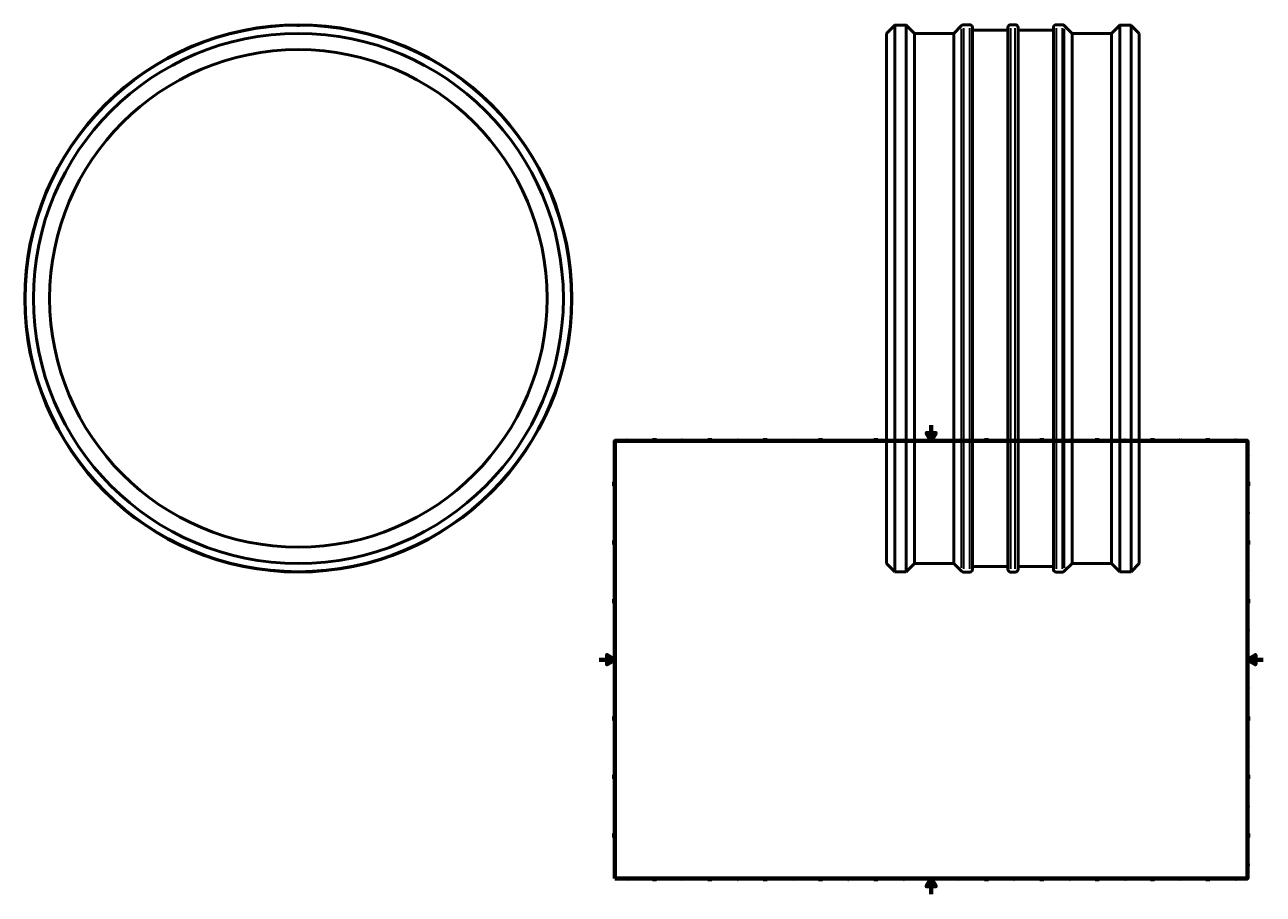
# Model space of a CAD drawing. Header units: millimetres. Extents: x -728 to 1825, y -2121 to 2326.
# Tile 4 of 7: x -728 to 841, y 0 to 1101. Entities that reach past the tile are written whole.
import ezdxf

# ---------------------------------------------------------------- set-up
doc = ezdxf.new("R2010")
doc.units = ezdxf.units.MM
for name, color, linetype, lineweight in [('Border (ANSI)', 7, 'Continuous', 70), ('Visible (ANSI)', 7, 'Continuous', 50), ('Visible Narrow (ANSI)', 7, 'Continuous', 35)]:
    doc.layers.add(name, color=color, linetype=linetype, lineweight=lineweight)
doc.styles.add('Note Text (ANSI)', font='tahoma.ttf')

# ---------------------------------------------------------------- blocks, each defined once
blk = doc.blocks.new('Borders Default Border')
at = {"layer": 'Border (ANSI)'}
for p, q in [((70.1, 574), (70.1, 577.4)), ((140.2, 574), (140.2, 577.4)), ((210.2, 574), (210.2, 577.4)), ((280.3, 574), (280.3, 577.4)), ((350.4, 574), (350.4, 577.4)), ((490.6, 574), (490.6, 577.4)), ((560.7, 574), (560.7, 577.4)), ((630.8, 574), (630.8, 577.4)), ((700.8, 574), (700.8, 577.4)), ((770.9, 574), (770.9, 577.4)), ((20, 519.7), (16.6, 519.7)), ((821, 519.7), (824.4, 519.7)), ((20, 445.5), (16.6, 445.5)), ((821, 445.5), (824.4, 445.5)), ((20, 371.2), (16.6, 371.2)), ((821, 371.2), (824.4, 371.2)), ((20, 222.7), (16.6, 222.7)), ((821, 222.7), (824.4, 222.7)), ((20, 148.5), (16.6, 148.5)), ((821, 148.5), (824.4, 148.5)), ((20, 74.3), (16.6, 74.3)), ((821, 74.3), (824.4, 74.3)), ((70.1, 20), (70.1, 16.6)), ((140.2, 20), (140.2, 16.6)), ((210.2, 20), (210.2, 16.6)), ((280.3, 20), (280.3, 16.6)), ((350.4, 20), (350.4, 16.6)), ((490.6, 20), (490.6, 16.6)), ((560.7, 20), (560.7, 16.6)), ((630.8, 20), (630.8, 16.6)), ((700.8, 20), (700.8, 16.6)), ((770.9, 20), (770.9, 16.6))]:
    blk.add_line(p, q, dxfattribs=at)
at = {"layer": 'Border (ANSI)', "flags": 128}
for points in [[(420.5, 594), (420.5, 574), (414.7, 584), (426.3, 584), (420.5, 574)], [(20, 20), (20, 574), (821, 574), (821, 20), (20, 20)], [(0, 297), (20, 297), (10, 302.8), (10, 291.2), (20, 297)], [(841, 297), (821, 297), (831, 302.8), (831, 291.2), (821, 297)], [(420.5, 0), (420.5, 20), (414.7, 10), (426.3, 10), (420.5, 20)]]:
    blk.add_lwpolyline(points, dxfattribs=at)
at = {"layer": 'Border (ANSI)', "color": 230, "true_color": 0xff0080, "char_height": 3.05, "attachment_point": 7, "style": 'Note Text (ANSI)'}
for s, insert in [('1', (34.4, 574.4)), ('2', (104.2, 574.4)), ('3', (174.3, 574.3)), ('4', (244.2, 574.4)), ('5', (314.5, 574.3)), ('6', (384.5, 574.3)), ('7', (454.6, 574.4)), ('8', (524.6, 574.3)), ('9', (594.7, 574.3)), ('10', (664, 574.3)), ('11', (734, 574.4)), ('12', (804.1, 574.4)), ('A', (16.8, 555.4)), ('A', (821.6, 555.4)), ('B', (17.1, 481.1)), ('B', (822, 481.1)), ('C', (17, 406.8)), ('C', (821.8, 406.8)), ('D', (17, 332.6)), ('D', (821.8, 332.6)), ('E', (17.2, 258.4)), ('E', (822.1, 258.4)), ('F', (17.3, 184.1)), ('F', (822.1, 184.1)), ('G', (16.8, 109.8)), ('G', (821.7, 109.8)), ('H', (17, 35.6)), ('H', (821.8, 35.6)), ('1', (34.4, 16.6)), ('2', (104.2, 16.6)), ('3', (174.3, 16.5)), ('4', (244.2, 16.6)), ('5', (314.5, 16.5)), ('6', (384.5, 16.5)), ('7', (454.6, 16.6)), ('8', (524.6, 16.5)), ('9', (594.7, 16.5)), ('10', (664, 16.5)), ('11', (734, 16.6)), ('12', (804.1, 16.6))]:
    blk.add_mtext(s, dxfattribs=dict(at, insert=insert))

msp = doc.modelspace()

# ---------------------------------------------------------------- linework, layer by layer
at = {"layer": 'Visible (ANSI)'}
for p, q in [((-373.541, 1100.427), (-388.541, 1100.427)), ((-388.541, 1100.346), (-388.541, 1100.427)), ((-373.541, 1100.346), (-373.541, 1100.427)), ((364.031, 1090.047), (374.131, 1100.147)), ((374.131, 1100.427), (389.131, 1100.427)), ((374.131, 1100.427), (374.131, 1100.147)), ((374.411, 408.427), (374.411, 1100.421)), ((388.851, 408.427), (388.851, 1100.421)), ((389.131, 1100.427), (389.131, 1100.147)), ((399.231, 1090.047), (389.131, 1100.147)), ((449.151, 1090.047), (459.016, 1099.912)), ((461.466, 1100.927), (469.366, 1100.927)), ((521.096, 1100.927), (526.966, 1100.927)), ((578.696, 1100.927), (586.596, 1100.927)), ((598.911, 1090.047), (589.046, 1099.912)), ((648.831, 1090.047), (658.931, 1100.147)), ((673.931, 1100.427), (658.931, 1100.427)), ((658.931, 1100.147), (658.931, 1100.427)), ((659.211, 408.427), (659.211, 1100.421)), ((673.651, 408.427), (673.651, 1100.421)), ((673.931, 1100.147), (673.931, 1100.427)), ((684.031, 1090.047), (673.931, 1100.147)), ((364.031, 418.807), (364.031, 1090.047)), ((399.231, 418.807), (399.231, 1090.047)), ((399.231, 1090.047), (449.151, 1090.047)), ((449.151, 418.807), (449.151, 1090.047)), ((472.831, 1097.462), (472.831, 411.392)), ((472.831, 1093.997), (517.631, 1093.997)), ((517.631, 411.392), (517.631, 1097.462)), ((530.431, 1097.462), (530.431, 411.392)), ((530.431, 1093.997), (575.231, 1093.997)), ((575.231, 411.392), (575.231, 1097.462)), ((598.911, 418.807), (598.911, 1090.047)), ((598.911, 1090.047), (648.831, 1090.047)), ((648.831, 418.807), (648.831, 1090.047)), ((684.031, 418.807), (684.031, 1090.047)), ((364.031, 418.807), (374.411, 408.427)), ((374.411, 408.427), (388.851, 408.427)), ((399.231, 418.807), (388.851, 408.427)), ((399.231, 418.807), (449.151, 418.807)), ((449.151, 418.807), (459.016, 408.942)), ((461.466, 407.927), (469.366, 407.927)), ((472.831, 414.857), (517.631, 414.857)), ((521.096, 407.927), (526.966, 407.927)), ((530.431, 414.857), (575.231, 414.857)), ((578.696, 407.927), (586.596, 407.927)), ((598.911, 418.807), (589.046, 408.942)), ((598.911, 418.807), (648.831, 418.807)), ((648.831, 418.807), (659.211, 408.427)), ((659.211, 408.427), (673.651, 408.427)), ((684.031, 418.807), (673.651, 408.427))]:
    msp.add_line(p, q, dxfattribs=at)
for radius in [346.5, 335.62, 315]:
    msp.add_circle((-381.041, 754.427), radius, dxfattribs=at)
for centre, radius, start, end in [((-381.041, 754.427), 346, 90.336188, 89.663812), ((461.466, 1097.462), 3.465, 90, 135), ((469.366, 1097.462), 3.465, 0, 90), ((521.096, 1097.462), 3.465, 90, 180), ((526.966, 1097.462), 3.465, 0, 90), ((578.696, 1097.462), 3.465, 90, 180), ((586.596, 1097.462), 3.465, 45, 90), ((461.466, 411.392), 3.465, 225, 270), ((469.366, 411.392), 3.465, 270, 0), ((521.096, 411.392), 3.465, 180, 270), ((526.966, 411.392), 3.465, 270, 0), ((578.696, 411.392), 3.465, 180, 270), ((586.596, 411.392), 3.465, 270, 315)]:
    msp.add_arc(centre, radius, start, end, dxfattribs=at)
for points, knots in [([(-379.011, 1100.421), (-379.669, 1100.24), (-380.364, 1100.147), (-381.719, 1100.147), (-382.414, 1100.24), (-383.072, 1100.421)], [1.550973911, 1.550973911, 1.550973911, 1.550973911, 1.754138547, 1.754138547, 1.957303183, 1.957303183, 1.957303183, 1.957303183]), ([(388.851, 1100.421), (388.771, 1100.42), (388.674, 1100.418), (388.178, 1100.408), (387.6, 1100.397), (386.269, 1100.377), (385.425, 1100.366), (383.577, 1100.35), (382.573, 1100.346), (380.689, 1100.346), (379.685, 1100.35), (377.837, 1100.366), (376.994, 1100.377), (375.662, 1100.397), (375.085, 1100.408), (374.589, 1100.418), (374.491, 1100.42), (374.411, 1100.421)], [1.32875298, 1.32875298, 1.32875298, 1.32875298, 1.41262255, 1.41262255, 1.69514706, 1.69514706, 1.97767158, 1.97767158, 2.26019609, 2.26019609, 2.5427206, 2.5427206, 2.82524511, 2.82524511, 3.10776962, 3.10776962, 3.1916392, 3.1916392, 3.1916392, 3.1916392]), ([(673.651, 1100.421), (673.571, 1100.42), (673.474, 1100.418), (672.978, 1100.408), (672.4, 1100.397), (671.069, 1100.377), (670.225, 1100.366), (668.377, 1100.35), (667.373, 1100.346), (666.431, 1100.346), (665.489, 1100.346), (664.485, 1100.35), (662.637, 1100.366), (661.794, 1100.377), (660.462, 1100.397), (659.885, 1100.408), (659.389, 1100.418), (659.291, 1100.42), (659.211, 1100.421)], [3.58894907, 3.58894907, 3.58894907, 3.58894907, 3.67281864, 3.67281864, 3.95534315, 3.95534315, 4.23786767, 4.23786767, 4.52039218, 4.52039218, 4.52039218, 4.80291669, 4.80291669, 5.0854412, 5.0854412, 5.36796571, 5.36796571, 5.45183528, 5.45183528, 5.45183528, 5.45183528])]:
    msp.add_open_spline(points, degree=3, knots=knots, dxfattribs=at)
for points in [[(374.411, 1100.421), (374.226, 1100.24), (374.131, 1100.147), (374.131, 1100.147)], [(389.131, 1100.147), (389.131, 1100.147), (389.036, 1100.24), (388.851, 1100.421)], [(659.211, 1100.421), (659.026, 1100.24), (658.931, 1100.147), (658.931, 1100.147)], [(673.931, 1100.147), (673.931, 1100.147), (673.836, 1100.24), (673.651, 1100.421)]]:
    msp.add_open_spline(points, degree=3, dxfattribs=at)
at = {"layer": 'Visible Narrow (ANSI)'}
for p, q in [((459.016, 413.196), (459.016, 1095.659)), ((461.466, 1096.661), (461.466, 412.193)), ((469.366, 412.193), (469.366, 1096.661)), ((521.096, 1096.661), (521.096, 412.193)), ((526.966, 412.193), (526.966, 1096.661)), ((578.696, 1096.661), (578.696, 412.193)), ((586.596, 412.193), (586.596, 1096.661)), ((589.046, 1095.659), (589.046, 413.196))]:
    msp.add_line(p, q, dxfattribs=at)

# ---------------------------------------------------------------- block references
msp.add_blockref('Borders Default Border', (0, 0))

doc.saveas('drawing.dxf')
